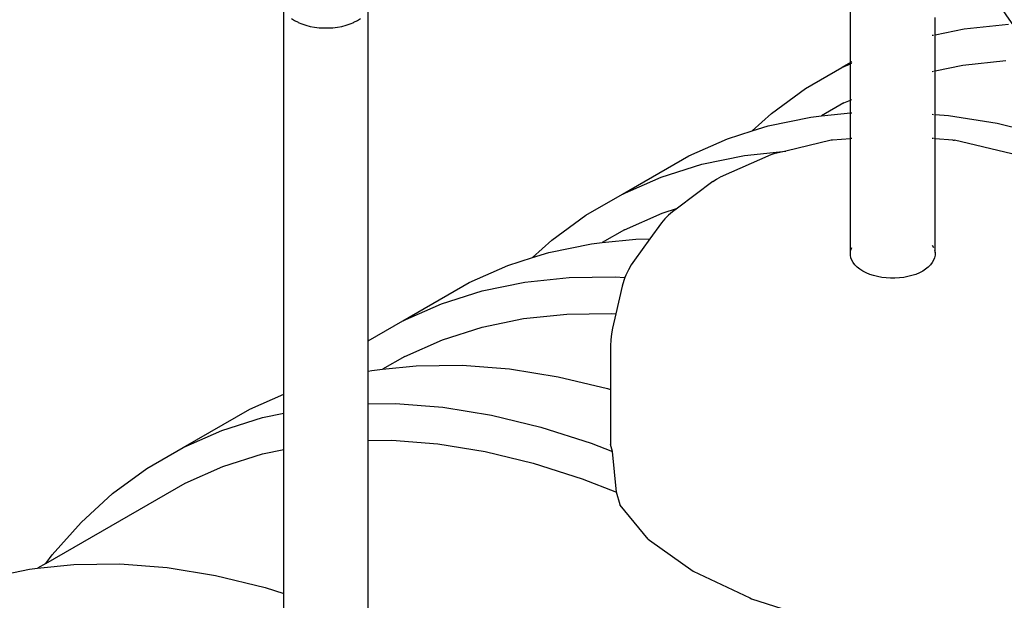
# Model space of a CAD drawing. Extents: x -19547 to -11561, y 2096 to 5601.
# Tile 109 of 168: x -13859 to -13754, y 3111 to 3173. Entities that reach past the tile are written whole.
import ezdxf
from ezdxf.enums import TextEntityAlignment as Align

# ---------------------------------------------------------------- set-up
doc = ezdxf.new("R2010")
doc.units = 0
doc.header["$MEASUREMENT"] = 0
doc.layers.get('0').update_dxf_attribs({"linetype": 'CONTINUOUS'})
doc.layers.add('2946GM2$0$SHEET_NOTES', color=3, linetype='CONTINUOUS')
doc.layers.add('TANK-SLOPE', color=2, linetype='CONTINUOUS')
doc.styles.add('SIMPFRAC', font='simpfrac')

# ---------------------------------------------------------------- blocks, each defined once
blk = doc.blocks.new('KEY-DETAIL')
blk.add_line((-0.19113, 0), (0.19113, 0))
blk.add_circle((0, 0), 0.19113)
at = {"style": 'SIMPFRAC'}
for tag, p in [('DETAIL', (0, 0.1314)), ('SHEET', (0, -0.03584))]:
    blk.add_attdef(tag, text='', height=0.07812, dxfattribs=at).set_placement(p, align=Align.TOP_CENTER)
blk = doc.blocks.new('8-10 TANKS')
for p, q in [((-53.913, 72.868), (-53.913, 95.75)), ((-84.027, 55.235), (-84.027, 75.654)), ((-79.533, 58.076), (-79.533, 75.654)), ((-83.612, 75.213), (-83.447, 75.107)), ((-83.447, 75.107), (-83.264, 75.012)), ((-83.26, 75.01), (-83.264, 75.012)), ((-83.26, 75.01), (-83.061, 74.927)), ((-83.061, 74.927), (-82.848, 74.856)), ((-82.848, 74.856), (-82.623, 74.798)), ((-80.937, 74.798), (-80.712, 74.856)), ((-80.712, 74.856), (-80.499, 74.927)), ((-80.499, 74.927), (-80.299, 75.01)), ((-80.299, 75.01), (-80.296, 75.012)), ((-80.296, 75.012), (-80.112, 75.107)), ((-80.112, 75.107), (-79.947, 75.213)), ((-49.419, 74.352), (-49.419, 75.27)), ((-47.878, 74.672), (-45.52, 74.921)), ((-82.623, 74.798), (-82.388, 74.754)), ((-82.388, 74.754), (-82.148, 74.724)), ((-82.148, 74.724), (-81.903, 74.71)), ((-81.903, 74.71), (-81.657, 74.71)), ((-81.657, 74.71), (-81.412, 74.724)), ((-81.412, 74.724), (-81.171, 74.754)), ((-81.171, 74.754), (-80.937, 74.798)), ((-49.565, 74.322), (-49.493, 74.337)), ((-49.444, 74.347), (-49.419, 74.352)), ((-49.419, 74.352), (-47.878, 74.672)), ((-49.419, 72.426), (-49.419, 74.352)), ((-53.913, 72.868), (-54.365, 72.607)), ((-54.365, 72.607), (-53.913, 72.806)), ((-53.913, 72.806), (-53.913, 72.868)), ((-53.913, 70.874), (-53.913, 72.806)), ((-53.839, 72.911), (-53.888, 72.882)), ((-53.888, 72.817), (-53.839, 72.839)), ((-49.419, 72.426), (-47.946, 72.731)), ((-47.946, 72.731), (-45.652, 72.973)), ((-56.303, 71.488), (-54.365, 72.607)), ((-49.565, 72.395), (-49.493, 72.41)), ((-49.444, 72.42), (-49.419, 72.426)), ((-49.419, 70.114), (-49.419, 72.426)), ((-58.115, 70.161), (-56.303, 71.488)), ((-54.256, 70.723), (-55.443, 70.037)), ((-54.256, 70.723), (-53.913, 70.874)), ((-53.913, 70.198), (-53.913, 70.874)), ((-53.888, 70.884), (-53.839, 70.906)), ((-59.131, 69.235), (-58.115, 70.161)), ((-55.443, 70.037), (-53.913, 70.198)), ((-53.913, 68.825), (-53.913, 70.198)), ((-53.888, 70.201), (-53.839, 70.206)), ((-49.565, 70.125), (-49.493, 70.119)), ((-49.444, 70.116), (-49.419, 70.114)), ((-49.419, 70.114), (-48.695, 70.057)), ((-49.419, 68.825), (-49.419, 70.114)), ((-58.276, 69.507), (-56.01, 69.977)), ((-56.01, 69.977), (-55.443, 70.037)), ((-48.695, 70.057), (-46.117, 69.641)), ((-46.117, 69.641), (-43.485, 69.004)), ((-60.442, 68.818), (-59.131, 69.235)), ((-59.131, 69.235), (-58.276, 69.507)), ((-62.497, 67.912), (-60.442, 68.818)), ((-54.94, 68.744), (-57.352, 68.167)), ((-54.858, 68.753), (-54.94, 68.744)), ((-53.913, 68.825), (-54.858, 68.753)), ((-53.913, 62.633), (-53.913, 68.825)), ((-53.839, 68.83), (-53.888, 68.826)), ((-49.493, 68.83), (-49.565, 68.836)), ((-49.419, 68.825), (-49.444, 68.826)), ((-48.474, 68.753), (-49.419, 68.825)), ((-49.419, 62.769), (-49.419, 68.825)), ((-48.474, 68.753), (-48.391, 68.744)), ((-45.34, 68.014), (-48.391, 68.744)), ((-59.546, 67.936), (-57.352, 68.167)), ((-57.992, 68.014), (-58.144, 67.963)), ((-57.352, 68.167), (-57.992, 68.014)), ((-66.033, 65.871), (-62.497, 67.912)), ((-61.812, 67.466), (-59.546, 67.936)), ((-58.144, 67.963), (-60.827, 66.774)), ((-63.977, 66.776), (-61.812, 67.466)), ((-66.033, 65.871), (-63.977, 66.776)), ((-61.219, 66.547), (-63.106, 65.128)), ((-61.219, 66.547), (-61.029, 66.672)), ((-61.029, 66.672), (-60.827, 66.774)), ((-67.97, 64.752), (-66.033, 65.871)), ((-63.924, 64.867), (-63.106, 65.128)), ((-63.366, 64.932), (-63.582, 64.756)), ((-63.106, 65.128), (-63.366, 64.932)), ((-69.782, 63.425), (-67.97, 64.752)), ((-65.923, 63.986), (-63.924, 64.867)), ((-63.78, 64.561), (-63.959, 64.349)), ((-63.582, 64.756), (-63.78, 64.561)), ((-65.923, 63.986), (-67.111, 63.301)), ((-63.959, 64.349), (-64.57, 63.498)), ((-70.799, 62.499), (-69.782, 63.425)), ((-67.111, 63.301), (-65.319, 63.49)), ((-64.57, 63.498), (-65.378, 62.372)), ((-65.319, 63.49), (-64.57, 63.498)), ((-69.944, 62.771), (-67.677, 63.241)), ((-67.677, 63.241), (-67.111, 63.301)), ((-53.888, 62.904), (-53.839, 63.037)), ((-49.565, 63.166), (-49.493, 63.037)), ((-49.444, 62.904), (-49.419, 62.769)), ((-72.109, 62.082), (-70.799, 62.499)), ((-70.799, 62.499), (-69.944, 62.771)), ((-65.378, 62.372), (-65.556, 62.117)), ((-53.888, 62.497), (-53.913, 62.633)), ((-53.839, 62.364), (-53.888, 62.497)), ((-53.766, 62.235), (-53.839, 62.364)), ((-49.493, 62.364), (-49.565, 62.235)), ((-49.444, 62.497), (-49.493, 62.364)), ((-49.419, 62.633), (-49.444, 62.497)), ((-49.419, 62.769), (-49.419, 62.633)), ((-74.164, 61.176), (-72.109, 62.082)), ((-65.713, 61.85), (-65.846, 61.57)), ((-65.556, 62.117), (-65.713, 61.85)), ((-53.671, 62.111), (-53.766, 62.235)), ((-53.553, 61.993), (-53.671, 62.111)), ((-53.414, 61.883), (-53.553, 61.993)), ((-53.257, 61.782), (-53.414, 61.883)), ((-53.082, 61.691), (-53.257, 61.782)), ((-50.075, 61.782), (-50.25, 61.691)), ((-49.917, 61.883), (-50.075, 61.782)), ((-49.779, 61.993), (-49.917, 61.883)), ((-49.661, 62.111), (-49.779, 61.993)), ((-49.565, 62.235), (-49.661, 62.111)), ((-71.213, 61.2), (-68.854, 61.449)), ((-68.854, 61.449), (-66.413, 61.475)), ((-66.413, 61.475), (-65.898, 61.435)), ((-65.957, 61.28), (-66.043, 60.982)), ((-65.898, 61.435), (-65.957, 61.28)), ((-65.846, 61.57), (-65.898, 61.435)), ((-52.891, 61.611), (-53.082, 61.691)), ((-52.687, 61.543), (-52.891, 61.611)), ((-52.472, 61.488), (-52.687, 61.543)), ((-52.248, 61.446), (-52.472, 61.488)), ((-52.018, 61.418), (-52.248, 61.446)), ((-51.784, 61.403), (-52.018, 61.418)), ((-51.548, 61.403), (-51.784, 61.403)), ((-51.314, 61.418), (-51.548, 61.403)), ((-51.084, 61.446), (-51.314, 61.418)), ((-50.86, 61.488), (-51.084, 61.446)), ((-50.644, 61.543), (-50.86, 61.488)), ((-50.44, 61.611), (-50.644, 61.543)), ((-50.25, 61.691), (-50.44, 61.611)), ((-77.7, 59.135), (-74.164, 61.176)), ((-75.644, 60.04), (-73.479, 60.73)), ((-73.479, 60.73), (-71.213, 61.2)), ((-66.043, 60.982), (-66.378, 59.509)), ((-77.7, 59.135), (-75.644, 60.04)), ((-79.533, 58.076), (-77.7, 59.135)), ((-73.485, 58.802), (-71.281, 59.259)), ((-71.281, 59.259), (-68.986, 59.501)), ((-68.986, 59.501), (-66.612, 59.527)), ((-66.612, 59.527), (-66.378, 59.509)), ((-66.378, 59.509), (-66.55, 58.757)), ((-75.591, 58.131), (-73.485, 58.802)), ((-66.55, 58.757), (-66.614, 58.441)), ((-79.557, 58.062), (-79.533, 58.076)), ((-79.533, 56.466), (-79.533, 58.076)), ((-77.59, 57.25), (-75.591, 58.131)), ((-66.652, 58.122), (-66.665, 57.802)), ((-66.614, 58.441), (-66.652, 58.122)), ((-66.665, 57.802), (-66.665, 55.483)), ((-77.59, 57.25), (-78.778, 56.565)), ((-79.533, 56.466), (-79.344, 56.505)), ((-79.344, 56.505), (-78.778, 56.565)), ((-78.778, 56.565), (-76.986, 56.754)), ((-76.986, 56.754), (-74.544, 56.781)), ((-74.544, 56.781), (-72.029, 56.585)), ((-72.029, 56.585), (-69.451, 56.168)), ((-79.557, 56.461), (-79.533, 56.466)), ((-79.533, 54.723), (-79.533, 56.466)), ((-69.451, 56.168), (-66.82, 55.532)), ((-66.82, 55.532), (-66.665, 55.483)), ((-66.665, 55.483), (-66.665, 52.569)), ((-85.832, 54.44), (-84.027, 55.235)), ((-84.027, 55.235), (-84.002, 55.246)), ((-84.027, 54.226), (-84.027, 55.235)), ((-89.367, 52.398), (-85.832, 54.44)), ((-79.557, 54.723), (-79.533, 54.723)), ((-79.533, 54.723), (-78.08, 54.739)), ((-79.533, 52.777), (-79.533, 54.723)), ((-78.08, 54.739), (-75.565, 54.544)), ((-75.565, 54.544), (-72.987, 54.127)), ((-87.312, 53.304), (-85.146, 53.994)), ((-85.146, 53.994), (-84.027, 54.226)), ((-84.027, 54.226), (-84.002, 54.231)), ((-84.027, 52.299), (-84.027, 54.226)), ((-72.987, 54.127), (-70.355, 53.491)), ((-70.355, 53.491), (-67.681, 52.637)), ((-89.367, 52.398), (-87.312, 53.304)), ((-91.305, 51.28), (-89.367, 52.398)), ((-79.557, 52.777), (-79.533, 52.777)), ((-79.533, 52.777), (-78.279, 52.791)), ((-79.533, 42.994), (-79.533, 52.777)), ((-78.279, 52.791), (-75.833, 52.601)), ((-75.833, 52.601), (-73.325, 52.196)), ((-67.681, 52.637), (-66.561, 52.195)), ((-66.561, 52.195), (-66.665, 52.569)), ((-87.258, 51.395), (-85.152, 52.066)), ((-85.152, 52.066), (-84.027, 52.299)), ((-84.027, 52.299), (-84.002, 52.304)), ((-84.027, 44.648), (-84.027, 52.299)), ((-73.325, 52.196), (-70.766, 51.577)), ((-66.347, 50.029), (-66.561, 52.195)), ((-93.117, 49.953), (-91.305, 51.28)), ((-89.257, 50.514), (-87.258, 51.395)), ((-70.766, 51.577), (-68.164, 50.746)), ((-96.672, 46.234), (-89.257, 50.514)), ((-68.164, 50.746), (-66.347, 50.029)), ((-94.796, 48.422), (-93.117, 49.953)), ((-66.157, 49.347), (-66.347, 50.029)), ((-66.154, 49.334), (-66.157, 49.347)), ((-64.656, 47.524), (-66.154, 49.334)), ((-96.337, 46.694), (-94.796, 48.422)), ((-64.656, 47.524), (-64.585, 47.48)), ((-64.585, 47.48), (-62.272, 45.836)), ((-96.672, 46.234), (-96.337, 46.694)), ((-96.672, 46.234), (-97.112, 45.98)), ((-97.112, 45.98), (-95.173, 46.184)), ((-95.173, 46.184), (-92.733, 46.211)), ((-92.733, 46.211), (-90.221, 46.016)), ((-99.793, 45.466), (-97.529, 45.936)), ((-97.529, 45.936), (-97.112, 45.98)), ((-90.221, 46.016), (-87.645, 45.6)), ((-87.645, 45.6), (-85.017, 44.964)), ((-62.272, 45.836), (-59.257, 44.404)), ((-85.017, 44.964), (-84.027, 44.648)), ((-84.027, 44.648), (-84.002, 44.64)), ((-84.027, 41.338), (-84.027, 44.648)), ((-59.257, 44.404), (-59.165, 44.355)), ((-59.165, 44.355), (-55.548, 43.21))]:
    blk.add_line(p, q)

msp = doc.modelspace()

# ---------------------------------------------------------------- block references
at = {"layer": '2946GM2$0$SHEET_NOTES'}
ref = msp.add_blockref('KEY-DETAIL', (-13733.76, 3186.49, 0), dxfattribs=dict(at, xscale=126.2697858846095, yscale=126.2697858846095, zscale=126.2697858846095))
ref.add_attrib('SHEET', 'GM5.0', dxfattribs={"layer": '0', "height": 9, "style": 'SIMPFRAC'}).set_placement((-13733.76, 3181.96, 0), align=Align.TOP_CENTER)
ref.add_attrib('DETAIL', '3', dxfattribs={"layer": '0', "height": 9, "style": 'SIMPFRAC'}).set_placement((-13733.76, 3203.08, 0), align=Align.TOP_CENTER)
at = {"layer": 'TANK-SLOPE', "xscale": 2, "yscale": 2, "zscale": 2}
msp.add_blockref('8-10 TANKS', (-13662.55, 3022.29), dxfattribs=at)

doc.saveas('drawing.dxf')
